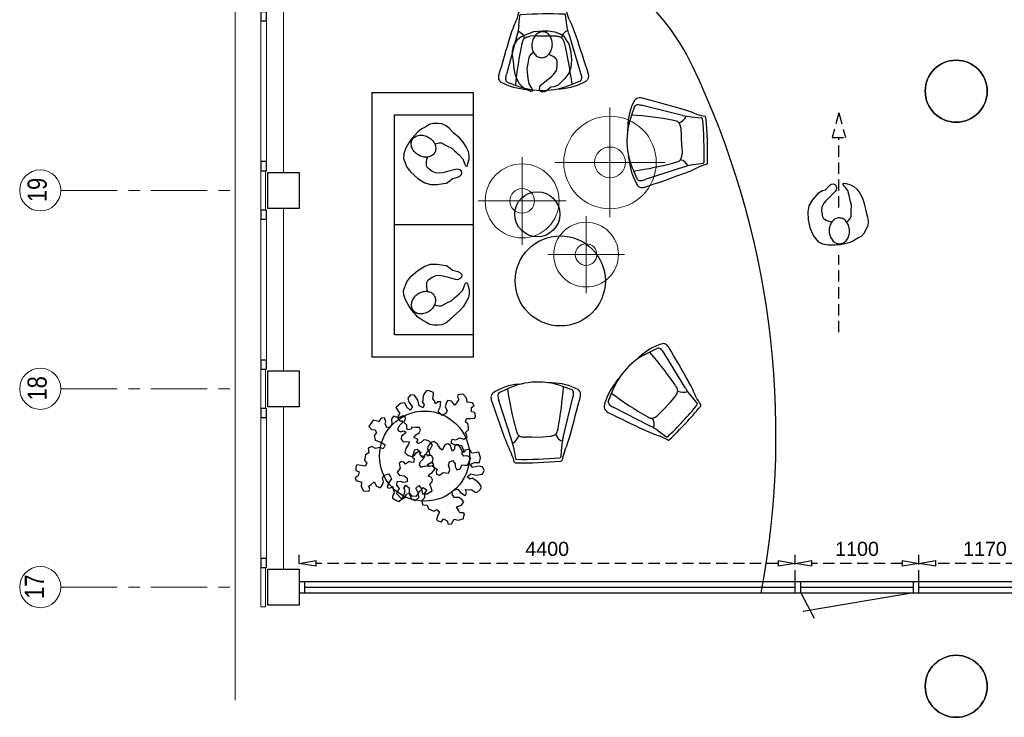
# Model space of a CAD drawing. Header units: millimetres. Extents: x 274611 to 571164, y 158736 to 298905.
# Tile 27 of 172: x 409753 to 418491, y 184817 to 191007. Entities that reach past the tile are written whole.
import ezdxf

# ---------------------------------------------------------------- set-up
doc = ezdxf.new("R2010")
doc.units = ezdxf.units.MM
doc.header["$LTSCALE"] = 400
doc.header["$PDMODE"] = 1
doc.header["$PDSIZE"] = 15
doc.linetypes.add('CENTER', pattern=[2, 1.25, -0.25, 0.25, -0.25])
doc.linetypes.add('HIDDEN', pattern=[0.375, 0.25, -0.125])
for name, color, linetype in [('-ve', 2, 'HIDDEN'), ('inlay', 6, 'Continuous'), ('inr', 4, 'Continuous'), ('looplijnen', 8, 'HIDDEN'), ('plant', 114, 'Continuous'), ('plat', 5, 'Continuous'), ('stramien', 1, 'CENTER'), ('symbol', 1, 'Continuous'), ('timmerwerk-ge', 150, 'Continuous'), ('verlichting', 2, 'Continuous')]:
    doc.layers.add(name, color=color, linetype=linetype)
for name, color, linetype, lineweight in [('Binnenkozijnen', 140, 'Continuous', 15), ('Buitenkozijnen', 140, 'Continuous', 15), ('mat-beton (ihwg)', 5, 'Continuous', 25), ('None', 7, 'Continuous', 9)]:
    doc.layers.add(name, color=color, linetype=linetype, lineweight=lineweight)
doc.styles.add('Arial Narrow', font='ARIALN.TTF', dxfattribs={"height": 222.25})
doc.styles.get("Standard").update_dxf_attribs({"font": 'arial.ttf'})
doc.dimstyles.new('CAL-N1-050-25', dxfattribs={"dimscale": 50, "dimtxt": 2.5, "dimasz": 3, "dimexe": 1.5, "dimexo": 0, "dimgap": 0.3, "dimtad": 0, "dimdec": 4, "dimrnd": 1, "dimdsep": 46, "dimtxsty": 'Standard', "dimblk": 'CLOSED', "dimcen": 0, "dimdle": 1.25, "dimclrt": 249, "dimadec": 0, "dimazin": 0, "dimtfac": 0.9, "dimtdec": 4, "dimtix": 1, "dimtmove": 0, "dimatfit": 3, "dimldrblk": 'CLOSED', "dimfxl": 1, "dimtvp": 1, "dimtolj": 1, "dimtzin": 0, "dimarcsym": 0})

# ---------------------------------------------------------------- blocks, each defined once
blk = doc.blocks.new('Gevelpui best 1410 (2D)')
at = {"layer": 'Buitenkozijnen', "lineweight": 15}
for p, q in [((-260, 0), (-260, -1410)), ((-260, 0), (-210, 0)), ((-210, 0), (-210, -1410)), ((-260, -1410), (-210, -1410))]:
    blk.add_line(p, q, dxfattribs=at)
at = {"layer": 'Buitenkozijnen', "color": 92, "lineweight": 25}
for points in [[(-260, 0), (-210, 0), (-210, -80), (-260, -80)], [(-260, -1330), (-210, -1330), (-210, -1410), (-260, -1410)]]:
    blk.add_lwpolyline(points, close=True, dxfattribs=at)
at = {"layer": 'None', "color": 43, "linetype": 'Continuous', "lineweight": 9}
blk.add_line((-410, 15), (-410, -1425), dxfattribs=at)
blk = doc.blocks.new('Kolom 280x320')
at = {"layer": 'mat-beton (ihwg)', "lineweight": 25}
blk.add_lwpolyline([(-300, 160), (-20, 160), (-20, -160), (-300, -160)], close=True, dxfattribs=at)
at = {"layer": 'None', "color": 92, "linetype": 'Continuous', "lineweight": 5}
blk.add_point((0, 0), dxfattribs=at)
blk = doc.blocks.new('Kolom O 550')
at = {"layer": 'mat-beton (ihwg)', "lineweight": 25}
blk.add_circle((0, 0), 275, dxfattribs=at)
blk = doc.blocks.new('symb-ps03_b2')
blk.add_lwpolyline([(82.2, -333.7), (93.5, -323.3), (109.6, -304.5), (119.8, -284.7), (121.3, -230.8), (122.5, -183.8), (115.8, -150.4), (104.2, -98.4), (90.8, -52.2), (69, -24.8), (57.7, -13.2), (50.2, -0.9), (49.4, 8.5), (59.4, 13), (75.8, 8.9), (114.7, -1.3), (145.3, -16.6), (172.1, -41.1), (196.4, -77.8), (221.1, -122.2), (235.7, -169.2), (249.9, -232.3), (265.9, -290), (270.3, -324.8), (267.4, -365.4), (252.2, -399.3), (234.6, -432.8), (213.5, -457.5), (181.2, -475.4), (141, -499), (102.8, -516.9), (26.9, -533.5), (-23.3, -539.3), (-83.1, -537.5), (-129.9, -527.7), (-165.1, -510.7), (-191.8, -478.7), (-217.7, -447.5), (-240.8, -394), (-258.1, -313.4), (-261.7, -241.7), (-250.8, -189), (-222, -138.3), (-185.2, -93.4), (-169.5, -72.2), (-133.8, -53.9), (-107.1, -45.7), (-74.5, -10), (-56.5, 2.3), (-37.5, 6.7), (-23, 0.8), (-11.7, -12.6), (-10.5, -27.9), (-13.2, -49.2), (-22.6, -61.1), (-75.1, -114.5), (-104.5, -144.9), (-120.7, -165.7), (-138.4, -200.3), (-141.8, -234.1), (-134.6, -284.5), (-123.4, -302.1), (-94.4, -318.8), (-69, -327.2), (-51.7, -333)])
blk.add_lwpolyline([(-74.5, -413.3, 0.078796), (-66.1, -458.3, 0.088041), (-45.7, -493.9, 0.105312), (-14.5, -518.5, 0.121926), (19.1, -525.8, 0.121926), (52.3, -516.6, 0.105312), (82.1, -490.3, 0.088041), (100.3, -453.5, 0.078796), (106.2, -408.2, 0.078796), (97.7, -363.2, 0.088041), (77.4, -327.6, 0.105312), (46.2, -303, 0.121926), (12.5, -295.7, 0.121926), (-20.6, -304.9, 0.105312), (-50.4, -331.2, 0.088041), (-68.6, -368, 0.078796)], format="xyb", close=True)
blk = doc.blocks.new('symb-ps09_b2')
at = {"layer": 'looplijnen'}
for p, q in [((0, 935.4), (-58.2, 718.1)), ((0, 935.4), (58.2, 718.1)), ((-58.2, 718.1), (58.2, 718.1)), ((0, 95.2), (0, 718.1)), ((0, -1011), (0, -327.3))]:
    blk.add_line(p, q, dxfattribs=at)
at = {"layer": 'symbol'}
blk.add_blockref('symb-ps03_b2', (-11, 299.5), dxfattribs=at)
blk = doc.blocks.new('SYMB-PS01_B2')
blk.add_lwpolyline([(58.6, 67.4), (69.9, 77.8), (86, 96.6), (96.2, 116.4), (97.7, 170.3), (98.9, 217.4), (92.2, 250.7), (80.6, 302.7), (67.2, 348.9), (45.4, 376.3), (34.1, 387.9), (26.6, 400.2), (25.8, 409.6), (35.8, 414.1), (52.2, 410), (91.1, 399.8), (121.7, 384.5), (148.5, 360), (172.8, 323.3), (197.5, 278.9), (212.1, 231.9), (226.3, 168.8), (242.3, 111.1), (246.7, 76.3), (243.8, 35.7), (228.6, 1.8), (211, -31.7), (189.9, -56.4), (157.6, -74.3), (117.4, -97.9), (79.2, -115.8), (3.3, -132.4), (-46.9, -138.2), (-106.7, -136.4), (-153.5, -126.6), (-188.7, -109.6), (-215.4, -77.6), (-241.3, -46.4), (-264.4, 7.1), (-281.7, 87.7), (-285.3, 159.4), (-274.4, 212.1), (-245.6, 262.8), (-208.8, 307.7), (-193.1, 328.9), (-157.4, 347.2), (-130.7, 355.4), (-98.1, 391.1), (-80.1, 403.4), (-61.1, 407.8), (-46.6, 401.9), (-35.3, 388.5), (-34.1, 373.2), (-36.8, 351.9), (-46.2, 340), (-98.7, 286.6), (-128.1, 256.2), (-144.3, 235.4), (-162, 200.8), (-165.4, 167), (-158.2, 116.6), (-147, 99), (-118, 82.3), (-92.6, 73.9), (-75.3, 68.1)])
blk.add_lwpolyline([(-98.1, -12.2, 0.078796), (-89.7, -57.2, 0.088041), (-69.3, -92.8, 0.105312), (-38.1, -117.4, 0.121926), (-4.5, -124.7, 0.121926), (28.7, -115.5, 0.105312), (58.5, -89.2, 0.088041), (76.7, -52.4, 0.078796), (82.6, -7.1, 0.078796), (74.1, 37.9, 0.088041), (53.8, 73.5, 0.105312), (22.6, 98.1, 0.121926), (-11.1, 105.4, 0.121926), (-44.2, 96.2, 0.105312), (-74, 69.9, 0.088041), (-92.2, 33.1, 0.078796)], format="xyb", close=True)
blk = doc.blocks.new('bank')
at = {"layer": 'inr'}
for p, q in [((-419.4, 1136.8), (480.6, 1136.8)), ((-419.4, 1136.8), (-419.4, -1213.2)), ((480.6, 1136.8), (480.6, -1213.2)), ((-219.4, -1013.2), (-219.4, 936.8)), ((-219.4, 936.8), (480.6, 936.8)), ((480.6, -38.2), (-219.4, -38.2)), ((480.6, -1013.2), (-219.4, -1013.2)), ((480.6, -1213.2), (-419.4, -1213.2))]:
    blk.add_line(p, q, dxfattribs=at)
at = {"layer": 'symbol', "xscale": -1, "rotation": 240.491819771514}
blk.add_blockref('SYMB-PS01_B2', (51.1, 661.4), dxfattribs=at)
at = {"layer": 'symbol', "rotation": 299.508180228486}
blk.add_blockref('SYMB-PS01_B2', (51.1, -730.9), dxfattribs=at)
blk = doc.blocks.new('Happy_swing_high_2D_dwg')
for p, q in [((-212.009, 226.875), (-201.508, 315.482)), ((212.009, 226.875), (201.508, 315.482)), ((-228.877, 145.96), (-328.331, -205.127)), ((-48.401, 131.388), (-112.637, 129.466)), ((48.401, 131.388), (-48.48, 131.388)), ((48.401, 131.388), (112.637, 129.466)), ((228.877, 145.96), (328.331, -205.127)), ((-323.816, -274.958), (-248.483, -304.54)), ((-148.294, -342.95), (-109.926, -346.164)), ((148.294, -342.95), (109.926, -346.164)), ((323.816, -274.958), (248.483, -304.54))]:
    blk.add_line(p, q)
for centre, radius, start, end in [((-201.499, 339.783), 12.992, 87.8715, 148.5043), ((0, -3028.199), 3386.935, 86.5975, 93.4025), ((201.499, 339.783), 12.992, 31.4957, 92.1285), ((1050.658, -310.034), 1411.115, 155.6262, 161.9167), ((-789.168, 477.852), 591.348, 339.6612, 347.1732), ((-190.926, 312.319), 11.045, 102.7908, 163.3632), ((-0.04, -3087.504), 3416.07, 86.7539, 93.2444), ((190.926, 312.319), 11.045, 16.6368, 77.2092), ((789.168, 477.852), 591.348, 192.8268, 200.3388), ((-1050.658, -310.034), 1411.115, 18.0833, 24.3738), ((-727.93, 292.208), 520.041, 343.6667, 352.7828), ((-269.347, 78.82), 111.039, 17.8916, 63.8835), ((269.347, 78.82), 111.039, 116.1165, 162.1084), ((727.93, 292.208), 520.041, 187.2172, 196.3333), ((29399.4, -9251.759), 31136.6, 162.4676, 163.1248), ((-7.539, 22.419), 184.092, 155.3118, 166.1), ((-132.957, 75.986), 48.068, 110.556, 151.1103), ((-93.339, -39.722), 170.285, 96.5074, 109.3878), ((93.339, -39.722), 170.285, 70.6122, 83.4926), ((132.957, 75.986), 48.068, 28.8897, 69.444), ((7.539, 22.419), 184.092, 13.9, 24.6882), ((-29399.4, -9251.759), 31136.6, 16.8752, 17.5324), ((-299.551, -230.098), 98.303, 170.0939, 181.9623), ((-344.345, -233.579), 53.452, 179.8764, 231.0431), ((-296.476, -246.063), 39.78, 174.226, 226.5846), ((-173.786, -256.718), 162.929, 161.5397, 174.8387), ((296.476, -246.063), 39.78, 313.4154, 365.774035), ((173.786, -256.718), 162.929, 5.161298, 18.4603), ((344.345, -233.579), 53.452, 308.9569, 360.123558), ((299.551, -230.098), 98.303, 358.0377, 369.906091), ((-118.31, 181.433), 525.239, 240.3743, 266.7273), ((0, 271.18), 627.054, 246.6548, 293.3452), ((118.31, 181.433), 525.239, 273.2727, 299.6257)]:
    blk.add_arc(centre, radius, start, end)
for centre, start_param, end_param in [((3133.527, -673.731), 2.92139842, 3.03244849), ((-3133.527, -673.731), 6.39232947, 6.50337954)]:
    blk.add_ellipse(centre, major_axis=(3402.254, 0), ratio=0.99619488, start_param=start_param, end_param=end_param)
blk.add_point((0, 0))
blk.add_point((0, 0))
blk.add_point((0, 0))
blk.add_point((0, 0))
blk.add_point((0, 0))
blk.add_point((0, 0))
blk.add_point((0, 0))
blk = doc.blocks.new('SYMB-BM02_B2')
at = {"layer": 'plant'}
blk.add_lwpolyline([(98, 356), (66, 371), (46, 367), (23, 344), (26, 317), (5, 314), (-27, 337), (-68, 353), (-84, 340), (-93, 315), (-77, 290), (-84, 262), (-106, 274), (-134, 301), (-166, 298), (-190, 273), (-184, 246), (-181, 209), (-209, 214), (-256, 237), (-302, 241), (-315, 221), (-325, 198), (-329, 157), (-315, 134), (-286, 119), (-263, 95), (-270, 73), (-298, 80), (-306, 68), (-307, 29), (-341, 38), (-375, 66), (-406, 70), (-427, 48), (-413, 13), (-402, -28), (-381, -27), (-361, -62), (-377, -76), (-407, -84), (-423, -126), (-448, -119), (-475, -126), (-482, -158), (-448, -194), (-447, -249), (-411, -258), (-363, -237), (-327, -242), (-307, -272), (-338, -303), (-366, -308), (-398, -333), (-381, -365), (-338, -377), (-336, -406), (-332, -436), (-252, -458), (-234, -418), (-243, -383), (-220, -358), (-184, -372), (-140, -344), (-141, -283), (-132, -230), (-84, -233), (-86, -271), (-59, -312), (-68, -354), (-36, -386), (7, -361), (39, -388), (98, -377), (116, -344), (153, -351), (160, -393), (171, -436), (193, -440), (228, -426), (230, -390), (275, -385), (300, -408), (328, -386), (326, -329), (369, -315), (403, -276), (387, -222), (366, -221), (339, -240), (312, -226), (275, -205), (309, -165), (312, -121), (278, -112), (241, -110), (205, -137), (171, -126), (146, -92), (166, -59), (184, -44), (228, -57), (285, -55), (282, -25), (255, -2), (285, 14), (305, 34), (353, 32), (371, 38), (382, 84), (382, 111), (350, 130), (317, 139), (248, 136), (232, 114), (194, 121), (209, 166), (266, 187), (314, 230), (310, 274), (271, 296), (232, 280), (187, 233), (150, 251), (176, 290), (219, 319), (203, 365), (155, 404), (121, 376), (98, 356)], dxfattribs=at)
blk = doc.blocks.new('_CLOSED')
at = {"color": 0, "linetype": 'ByBlock'}
for p, q in [((-1, 0.167), (0, 0)), ((-1, 0.167), (-1, -0.167)), ((0, 0), (-1, -0.167))]:
    blk.add_line(p, q, dxfattribs=at)
blk = doc.blocks.new('*D1805')
at = {"layer": '-ve', "color": 0, "lineweight": -2, "transparency": 16777216}
for p, q in [((421404.6, 188822), (421404.6, 188372.5)), ((422004.6, 188822), (422004.6, 188372.5)), ((421554.6, 188447.5), (421854.6, 188447.5)), ((417734.2, 186022), (417734.2, 186257.9)), ((418903.8, 186022), (418903.8, 186257.9)), ((418753.8, 186182.9), (417884.2, 186182.9))]:
    blk.add_line(p, q, dxfattribs=at)
at = {"layer": 'Defpoints', "color": 0, "transparency": 16777216}
for p in [(421404.6, 188822), (422004.6, 188822), (422004.6, 188447.5), (417734.2, 186182.9), (417734.2, 186022), (418903.8, 186022)]:
    blk.add_point(p, dxfattribs=at)
at = {"layer": '-ve', "color": 0, "lineweight": -2, "transparency": 16777216, "xscale": 150, "yscale": 150, "zscale": 150, "rotation": 180}
for p in [(421404.6, 188447.5), (417734.2, 186182.9)]:
    blk.add_blockref('_CLOSED', p, dxfattribs=at)
at = {"layer": '-ve', "color": 0, "lineweight": -2, "transparency": 16777216, "xscale": 150, "yscale": 150, "zscale": 150}
for p in [(422004.6, 188447.5), (418903.8, 186182.9)]:
    blk.add_blockref('_CLOSED', p, dxfattribs=at)
at = {"layer": '-ve', "color": 249, "transparency": 16777216, "char_height": 125, "attachment_point": 5}
for s, insert in [('\\A1;600', (421704.6, 188575.1)), ('\\A1;1170', (418319, 186310.5))]:
    blk.add_mtext(s, dxfattribs=dict(at, insert=insert))
blk = doc.blocks.new('*D1806')
at = {"layer": '-ve', "color": 0, "lineweight": -2, "transparency": 16777216}
for p, q in [((424404.6, 187892), (424404.6, 187653.7)), ((425104.2, 187892), (425104.2, 187653.7)), ((424954.2, 187728.7), (424554.6, 187728.7)), ((416634.2, 186022), (416634.2, 186257.9)), ((417734.2, 186022), (417734.2, 186257.9)), ((417584.2, 186182.9), (416784.2, 186182.9))]:
    blk.add_line(p, q, dxfattribs=at)
at = {"layer": 'Defpoints', "color": 0, "transparency": 16777216}
for p in [(424404.6, 187892), (425104.2, 187892), (424404.6, 187728.7), (416634.2, 186182.9), (416634.2, 186022), (417734.2, 186022)]:
    blk.add_point(p, dxfattribs=at)
at = {"layer": '-ve', "color": 0, "lineweight": -2, "transparency": 16777216, "xscale": 150, "yscale": 150, "zscale": 150, "rotation": 180}
for p in [(424404.6, 187728.7), (416634.2, 186182.9)]:
    blk.add_blockref('_CLOSED', p, dxfattribs=at)
at = {"layer": '-ve', "color": 0, "lineweight": -2, "transparency": 16777216, "xscale": 150, "yscale": 150, "zscale": 150}
for p in [(425104.2, 187728.7), (417734.2, 186182.9)]:
    blk.add_blockref('_CLOSED', p, dxfattribs=at)
at = {"layer": '-ve', "color": 249, "transparency": 16777216, "char_height": 125, "attachment_point": 5}
for s, insert in [('\\A1;700', (424754.4, 187856.3)), ('\\A1;1100', (417184.2, 186310.5))]:
    blk.add_mtext(s, dxfattribs=dict(at, insert=insert))
blk = doc.blocks.new('*D1807')
at = {"layer": '-ve', "color": 0, "lineweight": -2, "transparency": 16777216}
for p, q in [((412234.2, 186182.9), (412234.2, 186257.9)), ((416634.2, 186182.9), (416634.2, 186257.9)), ((416484.2, 186182.9), (412384.2, 186182.9))]:
    blk.add_line(p, q, dxfattribs=at)
at = {"layer": 'Defpoints', "color": 0, "transparency": 16777216}
for p in [(412234.2, 186182.9), (412234.2, 186182.9), (416634.2, 186182.9)]:
    blk.add_point(p, dxfattribs=at)
at = {"layer": '-ve', "color": 0, "lineweight": -2, "transparency": 16777216, "xscale": 150, "yscale": 150, "zscale": 150, "rotation": 180}
blk.add_blockref('_CLOSED', (412234.2, 186182.9), dxfattribs=at)
at = {"layer": '-ve', "color": 0, "lineweight": -2, "transparency": 16777216, "xscale": 150, "yscale": 150, "zscale": 150}
blk.add_blockref('_CLOSED', (416634.2, 186182.9), dxfattribs=at)
at = {"layer": '-ve', "color": 249, "transparency": 16777216, "insert": (414434.2, 186310.5), "char_height": 125, "attachment_point": 5}
blk.add_mtext('\\A1;4400', dxfattribs=at)
blk = doc.blocks.new('lamp02')
at = {"layer": 'verlichting', "lineweight": 0}
for q in [(0, 555.36), (555.36, 0), (0, -555.36), (-555.36, 0)]:
    blk.add_line((0, 0), q, dxfattribs=at)
for radius in [468, 156]:
    blk.add_circle((0, 0), radius, dxfattribs=at)

msp = doc.modelspace()

# ---------------------------------------------------------------- linework, layer by layer
at = {"layer": 'Binnenkozijnen', "color": 43, "linetype": 'Continuous', "lineweight": 9, "flags": 128}
msp.add_lwpolyline([(411684.18474, 196356.95664), (411664.18474, 196356.95664), (411664.18474, 184969.27285)], dxfattribs=at)
at = {"layer": 'Buitenkozijnen', "lineweight": 15}
for points in [[(411894.14411, 189666.95664), (411934.18474, 189666.95664), (411934.18474, 189316.95664), (411894.14411, 189316.95664)], [(411894.14411, 187906.95664), (411934.18474, 187906.95664), (411934.18474, 187556.95664), (411894.14411, 187556.95664)], [(411894.14411, 186146.95664), (411934.18474, 186146.95664), (411934.18474, 185796.95664), (411894.14411, 185796.95664)], [(411894.18474, 186146.95664), (411934.22537, 186146.95664), (411934.22537, 185796.95664), (411894.18474, 185796.95664)]]:
    msp.add_lwpolyline(points, close=True, dxfattribs=at)
at = {"layer": 'inlay'}
for centre, radius, start, end in [((413917.78636, 189736.62046), 2000, 25.571297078, 73.912846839), ((408877.15368, 187324.65801), 7587.9818, 349.347129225, 25.571297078)]:
    msp.add_arc(centre, radius, start, end, dxfattribs=at)
at = {"layer": 'None', "color": 43, "linetype": 'Continuous', "lineweight": 9}
for centre in [(409935.40159, 189491.95664), (409935.40159, 187731.95664), (409935.40159, 185971.95664)]:
    msp.add_circle(centre, 182.60642, dxfattribs=at)
at = {"layer": 'plat'}
for p, q in [((412234.22537, 186021.95664), (425104.26601, 186021.95664)), ((412284.22537, 185921.95664), (412284.22537, 186021.95664)), ((412284.22537, 185971.95664), (416634.22537, 185971.95664)), ((416634.22537, 185921.95664), (416634.22537, 186021.95664)), ((416684.22537, 185921.95664), (416684.22537, 186021.95664)), ((416684.22537, 185971.95664), (417684.22537, 185971.95664)), ((417684.22537, 185921.95664), (417684.22537, 186021.95664)), ((417734.22537, 185921.95664), (417734.22537, 186021.95664)), ((417734.22537, 185971.95664), (418853.79111, 185971.95664)), ((412234.22537, 185921.95664), (425104.26601, 185921.95664)), ((416684.22537, 185921.95664), (416804.36486, 185695.84626)), ((417684.22537, 185921.95664), (416706.54264, 185755.5876))]:
    msp.add_line(p, q, dxfattribs=at)
for centre in [(418064.18474, 190371.95664), (418064.18474, 185091.95664)]:
    msp.add_circle(centre, 275, dxfattribs=at)
at = {"layer": 'plat', "lineweight": 0}
msp.add_circle((418064.18474, 185091.95664), 275, dxfattribs=at)
at = {"layer": 'stramien', "lineweight": 0}
for p, q in [((410118.00801, 189491.95664), (411618.00801, 189491.95664)), ((410118.00801, 187731.95664), (411618.00801, 187731.95664)), ((410118.00801, 185971.95664), (411618.00801, 185971.95664))]:
    msp.add_line(p, q, dxfattribs=at)
at = {"layer": 'timmerwerk-ge'}
for centre, radius in [((414346.37842, 189280.28915), 200), ((414550.51449, 188689.05893), 400), ((413346.2611, 187134.11873), 400)]:
    msp.add_circle(centre, radius, dxfattribs=at)

# ---------------------------------------------------------------- block references
at = {"layer": 'Buitenkozijnen', "color": 7, "xscale": -1}
for p in [(411684.18474, 191076.95664), (411684.18474, 189316.95664), (411684.18474, 187556.95664)]:
    msp.add_blockref('Gevelpui best 1410 (2D)', p, dxfattribs=at)
at = {"layer": 'inlay'}
msp.add_blockref('bank', (413297.73047, 189225.15089), dxfattribs=at)
at = {"layer": 'inr', "xscale": -1, "rotation": 0.8775592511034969}
msp.add_blockref('Happy_swing_high_2D_dwg', (414399.24038, 190731.69235), dxfattribs=at)
at = {"layer": 'inr'}
for p, rotation in [((415497.66689, 189923.73108), 272.1496936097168), ((415398.41954, 187667.84912), 227.1496936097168), ((414341.85682, 187435.95233), 182.1496936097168)]:
    msp.add_blockref('Happy_swing_high_2D_dwg', p, dxfattribs=dict(at, rotation=rotation))
at = {"layer": 'None', "color": 7}
for p in [(412254.18474, 189491.95664), (412254.18474, 187731.95664), (412254.18474, 185971.95664), (412254.22537, 185971.95664)]:
    msp.add_blockref('Kolom 280x320', p, dxfattribs=at)
at = {"layer": 'plat', "lineweight": 0, "xscale": -1, "rotation": 270}
for p in [(418064.18474, 190371.95664), (418064.18474, 185091.95664)]:
    msp.add_blockref('Kolom O 550', p, dxfattribs=at)
at = {"layer": 'symbol', "rotation": 172.8101727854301}
msp.add_blockref('SYMB-PS01_B2', (414380.5332, 190775.78035), dxfattribs=at)
at = {"layer": 'symbol'}
msp.add_blockref('symb-ps09_b2', (417022.52376, 189244.39548), dxfattribs=at)
at = {"layer": 'symbol', "xscale": 0.8400000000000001, "yscale": 0.8400000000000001, "zscale": 0.8400000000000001}
for p, rotation in [((413408.20918, 187385.48629), 81.26790039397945), ((413139.26221, 187065.06584), 249.9579679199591), ((413532.3091, 186956.59179), 326.6302542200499)]:
    msp.add_blockref('SYMB-BM02_B2', p, dxfattribs=dict(at, rotation=rotation))
at = {"layer": 'verlichting', "lineweight": 0}
for p, xscale, yscale, zscale in [((414991.83945, 189740.23881), 0.8769720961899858, 0.8769720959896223, 0.8769720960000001), ((414212.16419, 189398.68721), 0.7015776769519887, 0.7015776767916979, 0.7015776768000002), ((414779.67171, 188922.25607), 0.6138804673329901, 0.6138804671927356, 0.6138804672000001)]:
    msp.add_blockref('lamp02', p, dxfattribs=dict(at, xscale=xscale, yscale=yscale, zscale=zscale))

# ---------------------------------------------------------------- texts
at = {"layer": 'None', "color": 8, "char_height": 169.333333, "attachment_point": 1, "rotation": 90, "style": 'Arial Narrow'}
for s, insert in [('19', (409822.64401, 189387.95433)), ('18', (409822.64401, 187627.95433)), ('17', (409798.39251, 185867.95433))]:
    msp.add_mtext(s, dxfattribs=dict(at, insert=insert))

# ---------------------------------------------------------------- dimensions: what is measured, and where the dimension line sits
at = {"layer": '-ve'}
for p1, p2, distance, picture, middle in [((418903.79111, 186021.95664), (417734.22537, 186021.95664), -160.93863, '*D1805', (418319.00824, 186310.53851)), ((421404.63721, 188821.95664), (422004.63721, 188821.95664), -374.48081, '*D1805', (421704.63721, 188575.11908)), ((417734.22537, 186021.95664), (416634.22537, 186021.95664), -160.93863, '*D1806', (417184.22537, 186310.53851)), ((425104.22537, 187891.95664), (424404.63721, 187891.95664), 163.30489, '*D1806', (424754.43129, 187856.295)), ((416634.22537, 186182.89527), (412234.22537, 186182.89527), 0, '*D1807', (414434.22537, 186310.53851))]:
    dim = msp.add_aligned_dim(p1=p1, p2=p2, distance=distance, dimstyle='CAL-N1-050-25', dxfattribs=at)
    dim.commit()
    dim.dimension.update_dxf_attribs({"geometry": picture, "text_midpoint": middle})

doc.saveas('drawing.dxf')
